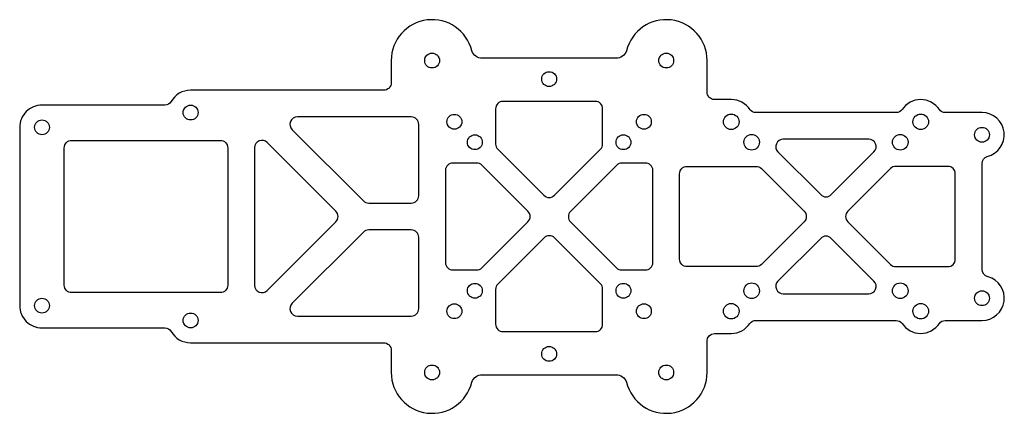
# Model space of a CAD drawing. Header units: millimetres. Extents: x -126 to 6, y -40 to 13.
import ezdxf

# ---------------------------------------------------------------- set-up
doc = ezdxf.new("R2010")
doc.units = ezdxf.units.MM
doc.layers.get('0').update_dxf_attribs({"linetype": 'CONTINUOUS'})

msp = doc.modelspace()

# ---------------------------------------------------------------- linework, layer by layer
for points in [[(-126, -2), (-126, -26, 0.414391), (-123, -29), (-106.46, -29, -0.257843), (-105.62, -29.47, 0.271339), (-103, -31), (-77, -31, -0.414214), (-76, -32), (-76, -35, 0.885949), (-65.16, -36.32, -0.321193), (-63.74, -35.3), (-45.76, -35.3, -0.321192), (-44.34, -36.32, 0.88598), (-33.5, -35), (-33.5, -35), (-33.5, -30.75, -0.409026), (-32.52, -29.75), (-30.25, -29.75, 0.252799), (-27.74, -28.39, -0.234701), (-26.94, -28), (-8.05, -28, -0.23409), (-7.26, -28.39, 0.540116), (-2.24, -28.39, -0.234401), (-1.45, -28), (3.5, -28, 0.871184), (4.31, -22.11, -0.360438), (3.5, -21.13), (3.5, -6.87, -0.323662), (4.19, -5.92, 0.890721), (3.5, 0), (-1.44, 0, -0.234458), (-2.24, 0.39, 0.540116), (-7.26, 0.39, -0.234461), (-8.06, 0), (-26.95, 0, -0.223108), (-27.72, 0.36, 0.256361), (-30.25, 1.75), (-32.5, 1.75, -0.414188), (-33.5, 2.75), (-33.5, 7, 0.885949), (-44.34, 8.32, -0.320933), (-45.76, 7.3), (-63.74, 7.3, -0.320934), (-65.16, 8.32, 0.885949), (-76, 7), (-76, 4, -0.414214), (-77, 3), (-103, 3, 0.271294), (-105.62, 1.47, -0.2578), (-106.46, 1), (-123, 1, 0.41426)], [(-54.04, -11.15), (-47.84, -4.95, 0.198912), (-47.55, -4.25), (-47.55, 0.5, 0.414214), (-48.55, 1.5), (-60.95, 1.5, 0.414214), (-61.95, 0.5), (-61.95, -4.25, 0.198912), (-61.66, -4.95), (-55.46, -11.15, 0.414214)], [(-72.3, -1.6, 0.414214), (-73.3, -0.6), (-88.63, -0.6, 0.668179), (-89.34, -2.31), (-79.74, -11.91, 0.198912), (-79.03, -12.2), (-73.3, -12.2, 0.414214), (-72.3, -11.2)], [(-119, -3.75), (-99, -3.75, -0.414214), (-98, -4.75), (-98, -23.25, -0.414214), (-99, -24.25), (-119, -24.25, -0.414214), (-120, -23.25), (-120, -4.75, -0.414214)], [(-83.44, -14.71, 0.414214), (-83.44, -13.29), (-92.69, -4.04, 0.668179), (-94.4, -4.75), (-94.4, -23.25, 0.668179), (-92.69, -23.96)], [(-11.04, -5.31, 0.668179), (-11.75, -3.6), (-23.25, -3.6, 0.668197), (-23.96, -5.31), (-18.21, -11.06, 0.414198), (-16.79, -11.06)], [(-57.6, -14.71, 0.414214), (-57.6, -13.29), (-63.8, -7.09, 0.198912), (-64.5, -6.8), (-67.7, -6.8, 0.414214), (-68.7, -7.8), (-68.7, -20.2, 0.414214), (-67.7, -21.2), (-64.5, -21.2, 0.198912), (-63.8, -20.91)], [(-44.94, -6.8, 0.198912), (-45.64, -7.09), (-51.87, -13.32, 0.414214), (-51.87, -14.74), (-45.7, -20.91, 0.198912), (-45, -21.2), (-41.8, -21.2, 0.414214), (-40.8, -20.2), (-40.8, -7.8, 0.414214), (-41.8, -6.8)], [(-26.19, -7.54), (-20.44, -13.29, -0.414229), (-20.44, -14.71), (-26.19, -20.46, -0.198912), (-26.9, -20.75), (-36.2, -20.75, -0.414214), (-37.2, -19.75), (-37.2, -8.25, -0.414214), (-36.2, -7.25), (-26.9, -7.25, -0.198899)], [(-8.1, -20.75), (-1.1, -20.75, 0.414214), (-0.1, -19.75), (-0.1, -8.25, 0.414214), (-1.1, -7.25), (-8.1, -7.25, 0.198926), (-8.81, -7.54), (-14.56, -13.29, 0.414214), (-14.56, -14.71), (-8.81, -20.46, 0.198899)], [(-79.03, -15.8, 0.198912), (-79.74, -16.09), (-89.34, -25.69, 0.668179), (-88.63, -27.4), (-73.3, -27.4, 0.414214), (-72.3, -26.4), (-72.3, -16.8, 0.414214), (-73.3, -15.8)], [(-47.55, -23.75, 0.198912), (-47.84, -23.05), (-54.01, -16.88, 0.414214), (-55.43, -16.88), (-61.66, -23.11, 0.198912), (-61.95, -23.81), (-61.95, -28.5, 0.414214), (-60.95, -29.5), (-48.55, -29.5, 0.414214), (-47.55, -28.5)], [(-16.79, -16.94, 0.414214), (-18.21, -16.94), (-23.96, -22.69, 0.66816), (-23.25, -24.4), (-11.74, -24.4, 0.668197), (-11.04, -22.69)]]:
    msp.add_lwpolyline(points, format="xyb", close=True)
for centre, radius in [((-70.5, 7), 1), ((-39, 7), 1), ((-54.75, 4.5), 1), ((-103, 0), 1), ((-123, -2), 1), ((-67.5, -1.25), 1), ((-42, -1.25), 1), ((-30.25, -1.25), 1.05), ((-4.75, -1.25), 1.05), ((3.5, -3), 1), ((-64.75, -4), 1), ((-44.75, -4), 1), ((-27.5, -4), 1.05), ((-7.5, -4), 1.05), ((-64.75, -24), 1), ((-44.75, -24), 1), ((-27.5, -24), 1.05), ((-7.5, -24), 1.05), ((-123, -26), 1), ((3.5, -25), 1), ((-67.5, -26.75), 1), ((-42, -26.75), 1), ((-30.25, -26.75), 1.05), ((-4.75, -26.75), 1.05), ((-103, -28), 1), ((-54.75, -32.5), 1), ((-70.5, -35), 1), ((-39, -35), 1)]:
    msp.add_circle(centre, radius)

doc.saveas('drawing.dxf')
